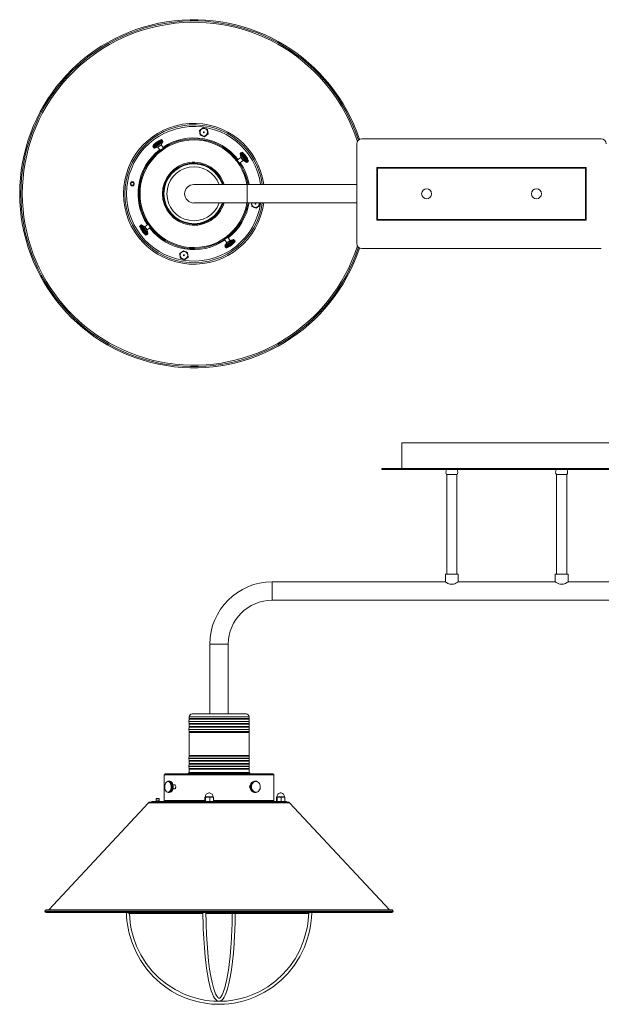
# Model space of a CAD drawing. Header units: millimetres. Extents: x -405 to 925, y -824 to 171.
# Tile 1 of 4: x -405 to 178, y -817 to 171. Entities that reach past the tile are written whole.
import ezdxf

# ---------------------------------------------------------------- set-up
doc = ezdxf.new("R2010")
doc.units = ezdxf.units.MM

msp = doc.modelspace()

# ---------------------------------------------------------------- linework, layer by layer
at = {"color": 7, "linetype": 'Continuous', "lineweight": 15}
for p, q in [((-220.66, 62.39), (-224.29, 59.6)), ((-224.29, 59.6), (-223.69, 55.05)), ((-216.42, 60.64), (-220.66, 62.39)), ((-215.82, 56.1), (-216.42, 60.64)), ((-263.12, 49.54), (-262, 47.99)), ((-262.86, 49.73), (-261.74, 48.18)), ((-219.45, 53.3), (-223.69, 55.05)), ((-219.45, 53.3), (-215.82, 56.1)), ((-61.79, 51.14), (178.21, 51.14)), ((-270.63, 44.12), (-269.51, 42.57)), ((-270.38, 44.3), (-269.26, 42.75)), ((-270.09, 44.51), (-268.97, 42.96)), ((-269.81, 41.96), (-266.3, 42.87)), ((-269.76, 44.75), (-268.64, 43.19)), ((-269.4, 45.01), (-268.28, 43.45)), ((-269.01, 45.29), (-267.89, 43.73)), ((-268.6, 45.59), (-267.48, 44.03)), ((-268.16, 45.9), (-267.04, 44.35)), ((-267.71, 46.23), (-266.59, 44.67)), ((-267.25, 46.56), (-266.13, 45.01)), ((-266.78, 46.9), (-265.66, 45.35)), ((-266.31, 47.24), (-265.19, 45.68)), ((-266.2, 42.84), (-263.81, 39.53)), ((-265.85, 47.57), (-264.73, 46.02)), ((-265.39, 47.9), (-264.27, 46.35)), ((-264.95, 48.22), (-263.83, 46.67)), ((-264.53, 48.53), (-263.41, 46.97)), ((-264.13, 48.81), (-263.01, 47.26)), ((-263.76, 49.08), (-262.64, 47.53)), ((-263.42, 49.32), (-262.3, 47.77)), ((-262.96, 45.29), (-260.99, 48.33)), ((-260.57, 41.87), (-262.95, 45.18)), ((-66.79, -53.86), (-66.79, 46.14)), ((-182.86, 32.66), (-186.62, 29.95)), ((-183.73, 36.27), (-182.82, 32.77)), ((-181.51, 37), (-183.06, 35.87)), ((-181.31, 36.73), (-182.87, 35.61)), ((-181.09, 36.43), (-182.65, 35.3)), ((-180.85, 36.09), (-182.4, 34.96)), ((-180.58, 35.71), (-182.13, 34.59)), ((-180.29, 35.31), (-181.84, 34.19)), ((-179.99, 34.89), (-181.54, 33.77)), ((-179.67, 34.45), (-181.22, 33.33)), ((-179.34, 33.99), (-180.89, 32.87)), ((-179, 33.53), (-180.55, 32.4)), ((-178.66, 33.06), (-180.21, 31.94)), ((-178.32, 32.59), (-179.88, 31.47)), ((-177.99, 32.13), (-179.54, 31.01)), ((-177.67, 31.68), (-179.22, 30.56)), ((-177.35, 31.24), (-178.9, 30.12)), ((-177.05, 30.83), (-178.61, 29.71)), ((-176.77, 30.44), (-178.33, 29.32)), ((-176.52, 30.09), (-178.07, 28.96)), ((-176.28, 29.76), (-177.83, 28.64)), ((-184.28, 26.7), (-180.52, 29.42)), ((-180.41, 29.42), (-177.37, 27.46)), ((-176.08, 29.48), (-177.63, 28.35)), ((-175.9, 29.23), (-177.45, 28.11)), ((-46.79, -30.36), (-46.79, 22.64)), ((-46.79, 22.64), (163.21, 22.64)), ((-45.99, 21.84), (162.41, 21.84)), ((-45.99, -29.56), (-45.99, 21.84)), ((162.41, 21.84), (162.41, -29.56)), ((163.21, 22.64), (163.21, -30.36)), ((-293.26, 4.83), (-291.95, 4.62)), ((-291.47, 7.58), (-292.78, 7.79)), ((-291.78, 4.59), (-290.71, 4.42)), ((-290.2, 7.37), (-291.3, 7.55)), ((-66.79, 5.4), (-230.01, 5.4)), ((-230.01, -13.11), (-66.79, -13.11)), ((-172.4, -13.11), (-171.94, -16.6)), ((-167.71, -18.35), (-171.94, -16.6)), ((-167.71, -18.35), (-164.07, -15.56)), ((-164.07, -15.56), (-164.4, -13.11)), ((-164.4, -13.11), (-164.37, -13.29)), ((162.41, -29.56), (-45.99, -29.56)), ((-284.41, -36.36), (-277.97, -45.28)), ((-283.92, -36.67), (-282.36, -35.55)), ((-283.75, -36.9), (-282.2, -35.78)), ((-283.55, -37.17), (-282, -36.05)), ((-283.33, -37.48), (-281.78, -36.36)), ((-283.08, -37.83), (-281.53, -36.71)), ((-282.81, -38.2), (-281.26, -37.08)), ((-282.52, -38.61), (-280.96, -37.49)), ((-282.5, -34.98), (-276.06, -43.9)), ((-279.35, -36.94), (-282.39, -34.98)), ((-282.21, -39.03), (-280.66, -37.91)), ((-281.89, -39.48), (-280.34, -38.36)), ((-281.56, -39.94), (-280, -38.82)), ((-281.22, -40.4), (-279.67, -39.28)), ((-275.74, -34.41), (-279.24, -36.94)), ((-276.89, -40.18), (-273.4, -37.66)), ((163.21, -30.36), (-46.79, -30.36)), ((-280.88, -40.87), (-279.33, -39.75)), ((-280.54, -41.34), (-278.99, -40.22)), ((-280.21, -41.8), (-278.66, -40.68)), ((-279.89, -42.25), (-278.33, -41.13)), ((-279.58, -42.68), (-278.02, -41.56)), ((-279.28, -43.09), (-277.73, -41.97)), ((-279, -43.47), (-277.45, -42.35)), ((-278.75, -43.82), (-277.2, -42.7)), ((-278.52, -44.14), (-276.97, -43.02)), ((-278.32, -44.42), (-276.76, -43.3)), ((-278.14, -44.66), (-276.59, -43.54)), ((-276.02, -43.79), (-276.93, -40.29)), ((-193.77, -50.62), (-196.21, -47.24)), ((-199.45, -49.58), (-197.01, -52.96)), ((-198.97, -56.23), (-190.05, -49.79)), ((-197.01, -53.07), (-198.97, -56.11)), ((-197.1, -57.51), (-198.22, -55.96)), ((-196.84, -57.32), (-197.96, -55.77)), ((-196.53, -57.1), (-197.66, -55.55)), ((-197.59, -58.14), (-188.67, -51.7)), ((-196.2, -56.86), (-197.32, -55.3)), ((-195.83, -56.59), (-196.95, -55.04)), ((-195.43, -56.3), (-196.55, -54.75)), ((-195, -56), (-196.12, -54.44)), ((-194.56, -55.68), (-195.68, -54.12)), ((-194.11, -55.35), (-195.23, -53.8)), ((-193.64, -55.01), (-194.76, -53.46)), ((-193.17, -54.67), (-194.29, -53.12)), ((-192.7, -54.33), (-193.83, -52.78)), ((-190.16, -49.75), (-193.66, -50.66)), ((-192.24, -54), (-193.36, -52.45)), ((-191.79, -53.68), (-192.91, -52.12)), ((-191.36, -53.36), (-192.48, -51.81)), ((-190.94, -53.06), (-192.06, -51.51)), ((-190.55, -52.78), (-191.68, -51.23)), ((-190.2, -52.52), (-191.32, -50.97)), ((-189.87, -52.29), (-190.99, -50.74)), ((-189.58, -52.08), (-190.7, -50.53)), ((-189.33, -51.9), (-190.46, -50.35)), ((178.21, -58.86), (-61.79, -58.86)), ((-240.57, -61.01), (-244.2, -63.81)), ((-244.2, -63.81), (-243.6, -68.35)), ((-239.36, -70.1), (-243.6, -68.35)), ((-236.33, -62.76), (-240.57, -61.01)), ((-239.36, -70.1), (-235.73, -67.31)), ((-235.73, -67.31), (-236.33, -62.76)), ((-21.55, -279.44), (-21.55, -253.44)), ((188.45, -253.44), (-21.55, -253.44)), ((-41.55, -280.44), (-41.55, -279.44)), ((208.45, -279.44), (-41.55, -279.44)), ((208.45, -280.44), (-41.55, -280.44)), ((-36.55, -280.44), (-36.55, -279.44)), ((33.65, -285.44), (23.25, -285.44)), ((23.35, -285.44), (23.35, -385.44)), ((33.55, -385.44), (33.55, -285.44)), ((133.25, -285.44), (143.65, -285.44)), ((133.35, -285.44), (133.35, -385.44)), ((143.55, -385.44), (143.55, -285.44)), ((21.99, -392.97), (-151.55, -392.97)), ((21.95, -385.44), (21.95, -393)), ((21.95, -385.44), (34.95, -385.44)), ((131.99, -392.97), (34.9, -392.97)), ((34.95, -393), (34.95, -385.44)), ((131.95, -385.44), (131.95, -393)), ((144.95, -385.44), (131.95, -385.44)), ((318.45, -392.97), (144.9, -392.97)), ((144.95, -393), (144.95, -385.44)), ((26.83, -395.44), (30.06, -395.44)), ((140.06, -395.44), (136.83, -395.44)), ((-151.55, -411.48), (318.45, -411.48)), ((-214.02, -455.44), (-214.02, -525.44)), ((-195.51, -525.44), (-195.51, -455.44)), ((-234.8, -530.84), (-234.96, -532.86)), ((-234.96, -533.02), (-234.8, -535.04)), ((-234.77, -528.44), (-234.77, -530.04)), ((-231.77, -525.44), (-177.77, -525.44)), ((-174.77, -530.04), (-174.77, -528.44)), ((-174.58, -532.86), (-174.74, -530.84)), ((-174.74, -535.04), (-174.58, -533.02)), ((-234.8, -538.83), (-234.96, -540.92)), ((-234.96, -541.08), (-234.8, -543.1)), ((-234.77, -535.84), (-234.77, -538.05)), ((-174.77, -538.05), (-174.77, -535.84)), ((-174.58, -540.92), (-174.74, -538.83)), ((-174.74, -543.1), (-174.58, -541.08)), ((-234.77, -543.9), (-234.77, -567.04)), ((-174.77, -567.04), (-174.77, -543.9)), ((-234.8, -567.84), (-234.96, -569.86)), ((-234.96, -570.02), (-234.8, -572.11)), ((-174.58, -569.86), (-174.74, -567.84)), ((-174.74, -572.11), (-174.58, -570.02)), ((-234.8, -575.89), (-234.96, -577.92)), ((-234.96, -578.08), (-234.8, -580.1)), ((-234.77, -572.89), (-234.77, -575.1)), ((-234.77, -580.9), (-234.77, -583.73)), ((-174.77, -575.1), (-174.77, -572.89)), ((-174.77, -583.73), (-174.77, -580.9)), ((-174.58, -577.92), (-174.74, -575.89)), ((-174.74, -580.1), (-174.58, -578.08)), ((-259.77, -586.5), (-259.77, -612.1)), ((-258.77, -585.5), (-150.77, -585.5)), ((-235.04, -584.07), (-235.43, -584.92)), ((-174.1, -584.92), (-174.5, -584.07)), ((-149.77, -612.1), (-149.77, -586.5)), ((-255.8, -592.98), (-256.3, -593.07)), ((-254.34, -593.54), (-252.78, -593.54)), ((-254.04, -593.82), (-252.49, -593.82)), ((-253.67, -593.06), (-253.79, -593.02)), ((-253.76, -594.16), (-252.21, -594.16)), ((-253.51, -594.54), (-251.96, -594.54)), ((-253.28, -594.97), (-251.73, -594.97)), ((-253.23, -601.93), (-251.68, -601.93)), ((-253.08, -595.43), (-251.52, -595.43)), ((-253.04, -601.46), (-251.48, -601.46)), ((-252.9, -595.93), (-251.35, -595.93)), ((-252.87, -600.95), (-251.32, -600.95)), ((-252.76, -596.45), (-251.21, -596.45)), ((-252.74, -600.42), (-251.18, -600.42)), ((-252.65, -597), (-251.1, -597)), ((-252.63, -599.87), (-251.08, -599.87)), ((-252.58, -597.57), (-251.03, -597.57)), ((-252.57, -599.3), (-251.02, -599.3)), ((-252.54, -598.14), (-250.99, -598.14)), ((-252.54, -598.72), (-250.98, -598.72)), ((-249.36, -596.5), (-251.01, -596.5)), ((-251.01, -600.5), (-249.36, -600.5)), ((-172.51, -598.38), (-173.63, -598.38)), ((-172.49, -598.96), (-173.61, -598.96)), ((-172.47, -597.81), (-173.59, -597.81)), ((-172.43, -599.54), (-173.55, -599.54)), ((-172.39, -597.24), (-173.51, -597.24)), ((-172.31, -600.1), (-173.44, -600.1)), ((-172.26, -596.68), (-173.38, -596.68)), ((-172.16, -600.64), (-173.28, -600.64)), ((-172.08, -596.14), (-173.2, -596.14)), ((-171.95, -601.17), (-173.07, -601.17)), ((-171.86, -595.63), (-172.98, -595.63)), ((-171.7, -601.66), (-172.82, -601.66)), ((-171.6, -595.15), (-172.72, -595.15)), ((-171.41, -602.11), (-172.54, -602.11)), ((-171.29, -594.71), (-172.41, -594.71)), ((-170.95, -594.31), (-172.08, -594.31)), ((-170.58, -593.96), (-171.71, -593.96)), ((-170.19, -593.65), (-171.31, -593.65)), ((-169.29, -592.98), (-170, -593.09)), ((-167.59, -593), (-168.31, -592.95)), ((-167.93, -592.97), (-168.3, -592.93)), ((-166.9, -593.17), (-167.04, -593.13)), ((-267.97, -610.25), (-267.97, -613.1)), ((-267.97, -610.25), (-264.97, -610.25)), ((-264.97, -613.1), (-264.97, -610.25)), ((-256.33, -603.93), (-255.58, -604.05)), ((-255.91, -604.02), (-255.58, -604.05)), ((-255.25, -604.08), (-255.91, -604.02)), ((-255.25, -604.07), (-254.21, -604.02)), ((-254.27, -603.4), (-252.72, -603.4)), ((-253.98, -603.1), (-252.43, -603.1)), ((-253.71, -602.76), (-252.15, -602.76)), ((-253.46, -602.36), (-251.9, -602.36)), ((-218.96, -609.2), (-218.66, -609.03)), ((-218.96, -609.2), (-218.96, -612.93)), ((-218.66, -609.03), (-210.75, -609.03)), ((-218.66, -609.03), (-218.36, -609.2)), ((-218.53, -608.72), (-218.53, -609.03)), ((-218.36, -609.2), (-218.36, -612.93)), ((-214.12, -609.2), (-216.24, -609.03)), ((-214.12, -609.2), (-212.3, -609.03)), ((-214.12, -609.2), (-214.12, -612.93)), ((-212.3, -609.03), (-210.49, -609.2)), ((-210.91, -609.03), (-210.91, -608.72)), ((-210.49, -609.2), (-210.79, -609.03)), ((-210.49, -609.2), (-210.49, -612.93)), ((-171.09, -602.53), (-172.21, -602.53)), ((-170.73, -602.91), (-171.85, -602.91)), ((-170.34, -603.23), (-171.46, -603.23)), ((-169.93, -603.5), (-171.05, -603.5)), ((-170.28, -603.83), (-170.09, -603.9)), ((-169.35, -604.04), (-168.89, -604.05)), ((-168.6, -604.06), (-168.03, -604.07)), ((-167.64, -604.01), (-168.03, -604.05)), ((-167.85, -604.03), (-166.9, -603.84)), ((-147.3, -609.2), (-147, -609.03)), ((-147.3, -609.2), (-147.3, -612.93)), ((-147, -609.03), (-139.1, -609.03)), ((-147, -609.03), (-146.7, -609.2)), ((-146.88, -608.72), (-146.88, -609.03)), ((-146.7, -609.2), (-146.7, -612.93)), ((-142.46, -609.2), (-144.58, -609.03)), ((-142.46, -609.2), (-140.65, -609.03)), ((-142.46, -609.2), (-142.46, -612.93)), ((-140.65, -609.03), (-138.83, -609.2)), ((-139.26, -609.03), (-139.26, -608.72)), ((-138.83, -609.2), (-139.13, -609.03)), ((-138.83, -609.2), (-138.83, -612.93)), ((-275.36, -614.53), (-375.46, -721.96)), ((-273.9, -613.9), (-135.64, -613.9)), ((-272.27, -613.1), (-272.27, -613.9)), ((-137.27, -613.1), (-272.27, -613.1)), ((-216.24, -613.1), (-214.12, -612.93)), ((-139.13, -613.1), (-138.83, -612.93)), ((-137.27, -613.9), (-137.27, -613.1)), ((-34.08, -721.96), (-134.18, -614.53)), ((-379.31, -723.27), (-379.31, -723.4)), ((-378.07, -721.97), (-31.47, -721.97)), ((-378.01, -724.7), (-31.53, -724.7)), ((-31.65, -721.96), (-377.89, -721.96)), ((-294.77, -725.4), (-220.99, -725.4)), ((-217.99, -725.4), (-114.77, -725.4)), ((-30.23, -723.4), (-30.23, -723.27))]:
    msp.add_line(p, q, dxfattribs=at)
at = {"color": 8, "linetype": 'Continuous', "lineweight": 15}
for p, q in [((-262.49, 50.39), (-271.29, 44.03)), ((-260.99, 48.33), (-269.81, 41.96)), ((-262.96, 45.29), (-266.3, 42.87)), ((-262.95, 45.18), (-266.2, 42.84)), ((-177.37, 27.46), (-183.73, 36.27)), ((-180.52, 29.42), (-182.86, 32.66)), ((-180.41, 29.42), (-182.82, 32.77)), ((-175.31, 28.95), (-181.66, 37.75)), ((-176.79, 5.4), (-176.79, -13.11)), ((-284.45, -36.47), (-278.09, -45.28)), ((-282.39, -34.98), (-276.02, -43.79)), ((-279.35, -36.94), (-276.93, -40.29)), ((-279.24, -36.94), (-276.89, -40.18)), ((-198.97, -56.11), (-190.16, -49.75)), ((-197.48, -58.17), (-188.68, -51.82)), ((-197.01, -52.96), (-193.77, -50.62)), ((-197.01, -53.07), (-193.66, -50.66)), ((-151.55, -392.97), (-151.55, -411.48)), ((-214.02, -455.44), (-195.51, -455.44)), ((-234.96, -532.86), (-174.58, -532.86)), ((-234.96, -533.02), (-174.58, -533.02)), ((-174.74, -530.84), (-234.8, -530.84)), ((-234.77, -528.44), (-174.77, -528.44)), ((-234.77, -530.04), (-174.77, -530.04)), ((-234.96, -540.92), (-174.58, -540.92)), ((-234.96, -541.08), (-174.58, -541.08)), ((-234.8, -535.04), (-174.74, -535.04)), ((-174.74, -538.83), (-234.8, -538.83)), ((-174.77, -535.84), (-234.77, -535.84)), ((-234.77, -538.05), (-174.77, -538.05)), ((-234.8, -543.1), (-174.74, -543.1)), ((-174.77, -543.9), (-234.77, -543.9)), ((-234.96, -569.86), (-174.58, -569.86)), ((-234.96, -570.02), (-174.58, -570.02)), ((-174.74, -567.84), (-234.8, -567.84)), ((-234.8, -572.11), (-174.74, -572.11)), ((-234.77, -567.04), (-174.77, -567.04)), ((-234.96, -577.92), (-174.58, -577.92)), ((-234.96, -578.08), (-174.58, -578.08)), ((-174.74, -575.89), (-234.8, -575.89)), ((-234.8, -580.1), (-174.74, -580.1)), ((-174.77, -572.89), (-234.77, -572.89)), ((-234.77, -575.1), (-174.77, -575.1)), ((-174.77, -580.9), (-234.77, -580.9)), ((-149.77, -586.5), (-259.77, -586.5)), ((-235.43, -584.92), (-174.1, -584.92)), ((-174.5, -584.07), (-235.04, -584.07)), ((-267.97, -611.93), (-264.97, -611.93)), ((-259.77, -612.1), (-218.96, -612.1)), ((-210.91, -608.72), (-218.53, -608.72)), ((-214.27, -604.51), (-215.17, -604.51)), ((-210.49, -612.1), (-149.77, -612.1)), ((-139.26, -608.72), (-146.88, -608.72)), ((-142.62, -604.51), (-143.52, -604.51)), ((-134.18, -614.53), (-275.36, -614.53)), ((-379.31, -723.27), (-30.23, -723.27)), ((-379.31, -723.4), (-30.23, -723.4))]:
    msp.add_line(p, q, dxfattribs=at)
at = {"color": 7, "linetype": 'Continuous', "lineweight": 15, "flags": 128}
for points in [[(-263.12, 49.54), (-262.51, 48.64), (-262, 47.99)], [(-262, 47.99), (-262.57, 48.98), (-263.12, 49.54)], [(-262.86, 49.73), (-262.24, 48.84), (-261.74, 48.18)], [(-261.74, 48.18), (-262.31, 49.16), (-262.86, 49.73)], [(-262.64, 49.89), (-262, 49.01), (-261.52, 48.34)], [(-261.52, 48.34), (-262.1, 49.32), (-262.64, 49.89)], [(-262.46, 50.02), (-261.82, 49.15), (-261.34, 48.46)], [(-261.34, 48.46), (-261.93, 49.44), (-262.46, 50.02)], [(-262.33, 50.11), (-261.67, 49.25), (-261.21, 48.56)], [(-261.21, 48.56), (-261.81, 49.52), (-262.33, 50.11)], [(-262.25, 50.17), (-261.58, 49.32), (-261.13, 48.62)], [(-261.13, 48.62), (-261.73, 49.58), (-262.25, 50.17)], [(-262.22, 50.19), (-261.54, 49.35), (-261.1, 48.64)], [(-261.1, 48.64), (-261.71, 49.59), (-262.22, 50.19)], [(-270.07, 42.16), (-270.78, 43.04), (-271.19, 43.72)], [(-271.17, 43.73), (-270.59, 42.81), (-270.05, 42.18)], [(-270.05, 42.18), (-270.75, 43.06), (-271.17, 43.73)], [(-271.11, 43.77), (-270.54, 42.85), (-269.99, 42.22)], [(-269.99, 42.22), (-270.68, 43.12), (-271.11, 43.77)], [(-270.99, 43.86), (-270.43, 42.92), (-269.87, 42.3)], [(-269.87, 42.3), (-270.55, 43.21), (-270.99, 43.86)], [(-270.83, 43.97), (-270.28, 43.03), (-269.71, 42.42)], [(-269.71, 42.42), (-270.38, 43.33), (-270.83, 43.97)], [(-270.63, 44.12), (-270.08, 43.18), (-269.51, 42.57)], [(-269.51, 42.57), (-270.16, 43.49), (-270.63, 44.12)], [(-270.38, 44.3), (-269.84, 43.35), (-269.26, 42.75)], [(-269.26, 42.75), (-269.9, 43.68), (-270.38, 44.3)], [(-270.09, 44.51), (-269.56, 43.56), (-268.97, 42.96)], [(-268.97, 42.96), (-269.6, 43.89), (-270.09, 44.51)], [(-269.76, 44.75), (-269.24, 43.79), (-268.64, 43.19)], [(-268.64, 43.19), (-269.27, 44.14), (-269.76, 44.75)], [(-269.4, 45.01), (-268.88, 44.05), (-268.28, 43.45)], [(-268.28, 43.45), (-268.9, 44.41), (-269.4, 45.01)], [(-269.01, 45.29), (-268.49, 44.33), (-267.89, 43.73)], [(-267.89, 43.73), (-268.5, 44.69), (-269.01, 45.29)], [(-268.6, 45.59), (-268.08, 44.62), (-267.48, 44.03)], [(-267.48, 44.03), (-268.07, 45), (-268.6, 45.59)], [(-268.16, 45.9), (-267.64, 44.94), (-267.04, 44.35)], [(-267.04, 44.35), (-267.63, 45.32), (-268.16, 45.9)], [(-267.71, 46.23), (-267.19, 45.27), (-266.59, 44.67)], [(-266.59, 44.67), (-267.17, 45.65), (-267.71, 46.23)], [(-267.25, 46.56), (-266.72, 45.6), (-266.13, 45.01)], [(-266.13, 45.01), (-266.7, 45.99), (-267.25, 46.56)], [(-266.78, 46.9), (-266.25, 45.94), (-265.66, 45.35)], [(-265.66, 45.35), (-266.23, 46.33), (-266.78, 46.9)], [(-266.31, 47.24), (-265.78, 46.29), (-265.19, 45.68)], [(-265.19, 45.68), (-265.75, 46.67), (-266.31, 47.24)], [(-265.85, 47.57), (-265.3, 46.63), (-264.73, 46.02)], [(-264.73, 46.02), (-265.28, 47.01), (-265.85, 47.57)], [(-265.39, 47.9), (-264.84, 46.96), (-264.27, 46.35)], [(-264.27, 46.35), (-264.83, 47.34), (-265.39, 47.9)], [(-264.95, 48.22), (-264.39, 47.29), (-263.83, 46.67)], [(-263.83, 46.67), (-264.38, 47.66), (-264.95, 48.22)], [(-264.53, 48.53), (-263.96, 47.6), (-263.41, 46.97)], [(-263.41, 46.97), (-263.96, 47.97), (-264.53, 48.53)], [(-264.13, 48.81), (-263.55, 47.89), (-263.01, 47.26)], [(-263.01, 47.26), (-263.57, 48.25), (-264.13, 48.81)], [(-263.76, 49.08), (-263.17, 48.17), (-262.64, 47.53)], [(-262.64, 47.53), (-263.2, 48.52), (-263.76, 49.08)], [(-263.42, 49.32), (-262.82, 48.42), (-262.3, 47.77)], [(-262.3, 47.77), (-262.86, 48.76), (-263.42, 49.32)], [(-181.98, 37.65), (-182.9, 37.07), (-183.53, 36.53)], [(-183.53, 36.53), (-182.65, 37.24), (-181.98, 37.65)], [(-181.95, 37.62), (-182.88, 37.04), (-183.51, 36.5)], [(-183.51, 36.5), (-182.62, 37.19), (-181.95, 37.62)], [(-181.89, 37.53), (-182.82, 36.97), (-183.45, 36.41)], [(-183.45, 36.41), (-182.55, 37.1), (-181.89, 37.53)], [(-181.8, 37.4), (-182.73, 36.84), (-183.35, 36.28)], [(-183.35, 36.28), (-182.44, 36.95), (-181.8, 37.4)], [(-181.67, 37.22), (-182.61, 36.67), (-183.22, 36.1)], [(-183.22, 36.1), (-182.3, 36.76), (-181.67, 37.22)], [(-181.51, 37), (-182.45, 36.46), (-183.06, 35.87)], [(-183.06, 35.87), (-182.13, 36.53), (-181.51, 37)], [(-181.31, 36.73), (-182.27, 36.2), (-182.87, 35.61)], [(-182.87, 35.61), (-181.94, 36.25), (-181.31, 36.73)], [(-181.09, 36.43), (-182.05, 35.9), (-182.65, 35.3)], [(-182.65, 35.3), (-181.71, 35.94), (-181.09, 36.43)], [(-180.85, 36.09), (-181.81, 35.56), (-182.4, 34.96)], [(-182.4, 34.96), (-181.45, 35.58), (-180.85, 36.09)], [(-180.58, 35.71), (-181.54, 35.19), (-182.13, 34.59)], [(-182.13, 34.59), (-181.18, 35.2), (-180.58, 35.71)], [(-180.29, 35.31), (-181.25, 34.79), (-181.84, 34.19)], [(-181.84, 34.19), (-180.88, 34.79), (-180.29, 35.31)], [(-179.99, 34.89), (-180.95, 34.37), (-181.54, 33.77)], [(-181.54, 33.77), (-180.57, 34.36), (-179.99, 34.89)], [(-179.67, 34.45), (-180.63, 33.92), (-181.22, 33.33)], [(-181.22, 33.33), (-180.24, 33.91), (-179.67, 34.45)], [(-179.34, 33.99), (-180.3, 33.47), (-180.89, 32.87)], [(-180.89, 32.87), (-179.91, 33.45), (-179.34, 33.99)], [(-179, 33.53), (-179.96, 33), (-180.55, 32.4)], [(-180.55, 32.4), (-179.57, 32.97), (-179, 33.53)], [(-178.66, 33.06), (-179.61, 32.52), (-180.21, 31.94)], [(-180.21, 31.94), (-179.23, 32.5), (-178.66, 33.06)], [(-178.32, 32.59), (-179.27, 32.05), (-179.88, 31.47)], [(-179.88, 31.47), (-178.89, 32.03), (-178.32, 32.59)], [(-177.99, 32.13), (-178.93, 31.58), (-179.54, 31.01)], [(-179.54, 31.01), (-178.55, 31.56), (-177.99, 32.13)], [(-177.67, 31.68), (-178.6, 31.12), (-179.22, 30.56)], [(-179.22, 30.56), (-178.22, 31.11), (-177.67, 31.68)], [(-177.35, 31.24), (-178.28, 30.68), (-178.9, 30.12)], [(-178.9, 30.12), (-177.91, 30.68), (-177.35, 31.24)], [(-177.05, 30.83), (-177.98, 30.26), (-178.61, 29.71)], [(-178.61, 29.71), (-177.61, 30.26), (-177.05, 30.83)], [(-176.77, 30.44), (-177.69, 29.86), (-178.33, 29.32)], [(-178.33, 29.32), (-177.33, 29.88), (-176.77, 30.44)], [(-176.52, 30.09), (-177.43, 29.49), (-178.07, 28.96)], [(-178.07, 28.96), (-177.08, 29.52), (-176.52, 30.09)], [(-176.28, 29.76), (-177.18, 29.16), (-177.83, 28.64)], [(-177.83, 28.64), (-176.85, 29.2), (-176.28, 29.76)], [(-176.08, 29.48), (-176.97, 28.86), (-177.63, 28.35)], [(-177.63, 28.35), (-176.64, 28.92), (-176.08, 29.48)], [(-175.9, 29.23), (-176.78, 28.6), (-177.45, 28.11)], [(-177.45, 28.11), (-176.47, 28.68), (-175.9, 29.23)], [(-175.75, 29.03), (-176.63, 28.39), (-177.3, 27.91)], [(-177.3, 27.91), (-176.33, 28.49), (-175.75, 29.03)], [(-175.64, 28.87), (-176.51, 28.22), (-177.19, 27.75)], [(-177.19, 27.75), (-176.22, 28.34), (-175.64, 28.87)], [(-175.56, 28.76), (-176.42, 28.1), (-177.11, 27.64)], [(-177.11, 27.64), (-176.15, 28.24), (-175.56, 28.76)], [(-175.51, 28.7), (-176.37, 28.02), (-177.07, 27.58)], [(-177.07, 27.58), (-176.11, 28.18), (-175.51, 28.7)], [(-175.51, 28.69), (-176.35, 28), (-177.06, 27.56)], [(-284.25, -36.21), (-283.4, -35.53), (-282.7, -35.09)], [(-282.7, -35.09), (-283.65, -35.7), (-284.25, -36.21)], [(-284.22, -36.25), (-283.36, -35.58), (-282.67, -35.13)], [(-282.67, -35.13), (-283.63, -35.73), (-284.22, -36.25)], [(-284.15, -36.34), (-283.29, -35.69), (-282.6, -35.22)], [(-282.6, -35.22), (-283.57, -35.82), (-284.15, -36.34)], [(-284.05, -36.48), (-283.18, -35.84), (-282.5, -35.36)], [(-282.5, -35.36), (-283.47, -35.95), (-284.05, -36.48)], [(-283.92, -36.67), (-283.03, -36.04), (-282.36, -35.55)], [(-282.36, -35.55), (-283.34, -36.13), (-283.92, -36.67)], [(-283.75, -36.9), (-282.86, -36.28), (-282.2, -35.78)], [(-282.2, -35.78), (-283.18, -36.35), (-283.75, -36.9)], [(-283.55, -37.17), (-282.66, -36.56), (-282, -36.05)], [(-282, -36.05), (-282.99, -36.62), (-283.55, -37.17)], [(-283.33, -37.48), (-282.42, -36.88), (-281.78, -36.36)], [(-281.78, -36.36), (-282.77, -36.92), (-283.33, -37.48)], [(-283.08, -37.83), (-282.17, -37.24), (-281.53, -36.71)], [(-281.53, -36.71), (-282.52, -37.26), (-283.08, -37.83)], [(-282.81, -38.2), (-281.89, -37.63), (-281.26, -37.08)], [(-281.26, -37.08), (-282.25, -37.64), (-282.81, -38.2)], [(-282.52, -38.61), (-281.59, -38.04), (-280.96, -37.49)], [(-280.96, -37.49), (-281.96, -38.04), (-282.52, -38.61)], [(-282.21, -39.03), (-281.27, -38.48), (-280.66, -37.91)], [(-280.66, -37.91), (-281.65, -38.47), (-282.21, -39.03)], [(-281.89, -39.48), (-280.95, -38.93), (-280.34, -38.36)], [(-280.34, -38.36), (-281.33, -38.91), (-281.89, -39.48)], [(-281.56, -39.94), (-280.61, -39.4), (-280, -38.82)], [(-280, -38.82), (-281, -39.38), (-281.56, -39.94)], [(-281.22, -40.4), (-280.27, -39.87), (-279.67, -39.28)], [(-279.67, -39.28), (-280.66, -39.85), (-281.22, -40.4)], [(-279.33, -39.75), (-280.31, -40.32), (-280.88, -40.87)], [(-280.88, -40.87), (-279.93, -40.34), (-279.33, -39.75)], [(-280.54, -41.34), (-279.59, -40.81), (-278.99, -40.22)], [(-278.99, -40.22), (-279.97, -40.79), (-280.54, -41.34)], [(-280.21, -41.8), (-279.25, -41.28), (-278.66, -40.68)], [(-278.66, -40.68), (-279.63, -41.26), (-280.21, -41.8)], [(-279.89, -42.25), (-278.93, -41.73), (-278.33, -41.13)], [(-278.33, -41.13), (-279.31, -41.72), (-279.89, -42.25)], [(-279.58, -42.68), (-278.61, -42.16), (-278.02, -41.56)], [(-278.02, -41.56), (-278.99, -42.16), (-279.58, -42.68)], [(-279.28, -43.09), (-278.32, -42.57), (-277.73, -41.97)], [(-277.73, -41.97), (-278.69, -42.57), (-279.28, -43.09)], [(-279, -43.47), (-278.04, -42.95), (-277.45, -42.35)], [(-277.45, -42.35), (-278.4, -42.97), (-279, -43.47)], [(-278.75, -43.82), (-277.79, -43.3), (-277.2, -42.7)], [(-277.2, -42.7), (-278.14, -43.33), (-278.75, -43.82)], [(-278.52, -44.14), (-277.57, -43.61), (-276.97, -43.02)], [(-276.97, -43.02), (-277.9, -43.66), (-278.52, -44.14)], [(-278.32, -44.42), (-277.37, -43.88), (-276.76, -43.3)], [(-276.76, -43.3), (-277.69, -43.95), (-278.32, -44.42)], [(-278.14, -44.66), (-277.2, -44.12), (-276.59, -43.54)], [(-276.59, -43.54), (-277.51, -44.2), (-278.14, -44.66)], [(-278, -44.86), (-277.06, -44.31), (-276.45, -43.74)], [(-276.45, -43.74), (-277.36, -44.41), (-278, -44.86)], [(-277.89, -45.01), (-276.96, -44.45), (-276.34, -43.89)], [(-276.34, -43.89), (-277.25, -44.57), (-277.89, -45.01)], [(-277.82, -45.11), (-276.89, -44.54), (-276.27, -43.99)], [(-276.27, -43.99), (-277.16, -44.68), (-277.82, -45.11)], [(-277.78, -45.17), (-276.86, -44.58), (-276.23, -44.04)], [(-276.23, -44.04), (-277.12, -44.75), (-277.78, -45.17)], [(-197.75, -57.98), (-198.43, -57.13), (-198.87, -56.42)], [(-198.87, -56.42), (-198.26, -57.38), (-197.75, -57.98)], [(-197.71, -57.95), (-198.38, -57.1), (-198.83, -56.4)], [(-198.83, -56.4), (-198.23, -57.36), (-197.71, -57.95)], [(-197.63, -57.89), (-198.29, -57.03), (-198.75, -56.34)], [(-198.75, -56.34), (-198.16, -57.31), (-197.63, -57.89)], [(-197.5, -57.8), (-198.15, -56.93), (-198.62, -56.25)], [(-198.62, -56.25), (-198.03, -57.22), (-197.5, -57.8)], [(-197.1, -57.51), (-197.72, -56.62), (-198.22, -55.96)], [(-198.22, -55.96), (-197.65, -56.94), (-197.1, -57.51)], [(-196.84, -57.32), (-197.45, -56.42), (-197.96, -55.77)], [(-197.96, -55.77), (-197.39, -56.75), (-196.84, -57.32)], [(-196.53, -57.1), (-197.13, -56.2), (-197.66, -55.55)], [(-197.66, -55.55), (-197.09, -56.54), (-196.53, -57.1)], [(-196.2, -56.86), (-196.78, -55.94), (-197.32, -55.3)], [(-197.32, -55.3), (-196.76, -56.3), (-196.2, -56.86)], [(-195.83, -56.59), (-196.4, -55.67), (-196.95, -55.04)], [(-196.95, -55.04), (-196.39, -56.03), (-195.83, -56.59)], [(-195.43, -56.3), (-195.99, -55.37), (-196.55, -54.75)], [(-196.55, -54.75), (-195.99, -55.74), (-195.43, -56.3)], [(-195, -56), (-195.56, -55.06), (-196.12, -54.44)], [(-196.12, -54.44), (-195.57, -55.44), (-195, -56)], [(-194.56, -55.68), (-195.11, -54.74), (-195.68, -54.12)], [(-195.68, -54.12), (-195.13, -55.12), (-194.56, -55.68)], [(-194.11, -55.35), (-194.65, -54.4), (-195.23, -53.8)], [(-195.23, -53.8), (-194.67, -54.79), (-194.11, -55.35)], [(-193.64, -55.01), (-194.18, -54.06), (-194.76, -53.46)], [(-194.76, -53.46), (-194.2, -54.45), (-193.64, -55.01)], [(-193.17, -54.67), (-193.7, -53.72), (-194.29, -53.12)], [(-194.29, -53.12), (-193.73, -54.11), (-193.17, -54.67)], [(-192.7, -54.33), (-193.23, -53.38), (-193.83, -52.78)], [(-193.83, -52.78), (-193.25, -53.76), (-192.7, -54.33)], [(-192.24, -54), (-192.77, -53.04), (-193.36, -52.45)], [(-193.36, -52.45), (-192.78, -53.43), (-192.24, -54)], [(-191.79, -53.68), (-192.31, -52.71), (-192.91, -52.12)], [(-192.91, -52.12), (-192.33, -53.09), (-191.79, -53.68)], [(-191.36, -53.36), (-191.88, -52.4), (-192.48, -51.81)], [(-192.48, -51.81), (-191.88, -52.77), (-191.36, -53.36)], [(-190.94, -53.06), (-191.46, -52.1), (-192.06, -51.51)], [(-192.06, -51.51), (-191.46, -52.47), (-190.94, -53.06)], [(-190.55, -52.78), (-191.08, -51.82), (-191.68, -51.23)], [(-191.68, -51.23), (-191.06, -52.18), (-190.55, -52.78)], [(-190.2, -52.52), (-190.72, -51.57), (-191.32, -50.97)], [(-191.32, -50.97), (-190.69, -51.91), (-190.2, -52.52)], [(-189.87, -52.29), (-190.4, -51.33), (-190.99, -50.74)], [(-190.99, -50.74), (-190.36, -51.67), (-189.87, -52.29)], [(-189.58, -52.08), (-190.12, -51.13), (-190.7, -50.53)], [(-190.7, -50.53), (-190.06, -51.46), (-189.58, -52.08)], [(-189.33, -51.9), (-189.88, -50.96), (-190.46, -50.35)], [(-190.46, -50.35), (-189.8, -51.27), (-189.33, -51.9)], [(-189.13, -51.75), (-189.68, -50.81), (-190.25, -50.2)], [(-190.25, -50.2), (-189.58, -51.11), (-189.13, -51.75)], [(-188.97, -51.64), (-189.53, -50.7), (-190.09, -50.09)], [(-190.09, -50.09), (-189.41, -50.99), (-188.97, -51.64)], [(-188.86, -51.56), (-189.43, -50.63), (-189.98, -50)], [(-189.98, -50), (-189.29, -50.9), (-188.86, -51.56)], [(-188.79, -51.51), (-189.37, -50.59), (-189.92, -49.96)], [(-189.92, -49.96), (-189.21, -50.85), (-188.79, -51.51)], [(-189.9, -49.95), (-189.19, -50.83), (-188.78, -51.5)], [(21.99, -393), (21.96, -392.98), (22.3, -393.21), (23.1, -393.74), (24.46, -394.52), (26.53, -395.36), (26.83, -395.44)], [(144.9, -393), (144.94, -392.98), (144.6, -393.21), (143.8, -393.74), (142.44, -394.52), (140.36, -395.36), (140.06, -395.44)], [(-257.37, -603.42), (-258.07, -602.66), (-258.63, -601.61), (-259.02, -600.35), (-259.2, -598.97), (-259.16, -597.56), (-258.91, -596.2), (-258.46, -595.01), (-257.85, -594.05), (-257.12, -593.4), (-256.31, -593.09), (-255.48, -593.15), (-254.69, -593.58), (-253.99, -594.34), (-253.43, -595.38), (-253.04, -596.64), (-252.86, -598.02), (-252.9, -599.44), (-253.15, -600.79), (-253.59, -601.98), (-254.21, -602.94), (-254.94, -603.6), (-255.75, -603.9), (-256.58, -603.84), (-257.37, -603.42)], [(-255.3, -592.93), (-255.42, -592.92), (-255.98, -592.98)], [(-254.67, -592.95), (-255.46, -592.92), (-255.8, -592.98)], [(-255.64, -592.97), (-254.68, -592.91), (-254.39, -592.94)], [(-254.67, -592.93), (-255.07, -592.91), (-255.64, -592.97)], [(-253.75, -593.02), (-254.73, -592.95), (-255.3, -593.02)], [(-255.3, -593.02), (-254.34, -592.98), (-253.75, -593.02)], [(-253.42, -593.14), (-254.39, -593.05), (-254.97, -593.14)], [(-254.97, -593.14), (-254.01, -593.11), (-253.42, -593.14)], [(-253.09, -593.31), (-254.06, -593.21), (-254.65, -593.31)], [(-254.65, -593.31), (-253.69, -593.3), (-253.09, -593.31)], [(-253.79, -593.02), (-253.93, -592.99), (-254.39, -592.97)], [(-252.78, -593.54), (-253.75, -593.43), (-254.34, -593.54)], [(-254.34, -593.54), (-253.37, -593.54), (-252.78, -593.54)], [(-252.49, -593.82), (-253.44, -593.71), (-254.04, -593.82)], [(-254.04, -593.82), (-253.08, -593.84), (-252.49, -593.82)], [(-252.21, -594.16), (-253.16, -594.04), (-253.76, -594.16)], [(-253.76, -594.16), (-252.8, -594.19), (-252.21, -594.16)], [(-253.66, -593.03), (-253.48, -593.08), (-252.68, -593.51), (-251.97, -594.28), (-251.4, -595.34), (-251.02, -596.61), (-250.83, -598.01), (-250.87, -599.45), (-251.12, -600.82), (-251.57, -602.03), (-252.19, -603), (-252.94, -603.66), (-253.66, -603.96)], [(-251.96, -594.54), (-252.9, -594.41), (-253.51, -594.54)], [(-253.51, -594.54), (-252.55, -594.59), (-251.96, -594.54)], [(-251.73, -594.97), (-252.66, -594.84), (-253.28, -594.97)], [(-253.28, -594.97), (-252.32, -595.03), (-251.73, -594.97)], [(-251.68, -601.93), (-252.53, -601.87), (-253.23, -601.93)], [(-253.23, -601.93), (-252.37, -602.07), (-251.68, -601.93)], [(-253.22, -593.21), (-252.62, -593.57), (-251.92, -594.33), (-251.36, -595.38), (-250.98, -596.64), (-250.8, -598.02), (-250.83, -599.44), (-251.08, -600.79), (-251.53, -601.99), (-252.14, -602.95), (-252.88, -603.6), (-253.03, -603.69)], [(-251.52, -595.43), (-252.45, -595.3), (-253.08, -595.43)], [(-253.08, -595.43), (-252.13, -595.5), (-251.52, -595.43)], [(-251.48, -601.46), (-252.33, -601.39), (-253.04, -601.46)], [(-253.04, -601.46), (-252.17, -601.6), (-251.48, -601.46)], [(-251.35, -595.93), (-252.27, -595.8), (-252.9, -595.93)], [(-252.9, -595.93), (-251.96, -596.01), (-251.35, -595.93)], [(-251.32, -600.95), (-252.17, -600.87), (-252.87, -600.95)], [(-252.87, -600.95), (-251.99, -601.09), (-251.32, -600.95)], [(-251.21, -596.45), (-252.12, -596.32), (-252.76, -596.45)], [(-252.76, -596.45), (-251.82, -596.55), (-251.21, -596.45)], [(-251.18, -600.42), (-252.04, -600.33), (-252.74, -600.42)], [(-252.74, -600.42), (-251.85, -600.56), (-251.18, -600.42)], [(-251.1, -597), (-252, -596.87), (-252.65, -597)], [(-252.65, -597), (-251.72, -597.11), (-251.1, -597)], [(-251.08, -599.87), (-251.95, -599.77), (-252.63, -599.87)], [(-252.63, -599.87), (-251.74, -600), (-251.08, -599.87)], [(-251.03, -597.57), (-251.92, -597.44), (-252.58, -597.57)], [(-252.58, -597.57), (-251.65, -597.68), (-251.03, -597.57)], [(-251.02, -599.3), (-251.89, -599.19), (-252.57, -599.3)], [(-252.57, -599.3), (-251.66, -599.43), (-251.02, -599.3)], [(-250.99, -598.14), (-251.88, -598.02), (-252.54, -598.14)], [(-252.54, -598.14), (-251.62, -598.27), (-250.99, -598.14)], [(-250.98, -598.72), (-251.86, -598.61), (-252.54, -598.72)], [(-252.54, -598.72), (-251.62, -598.85), (-250.98, -598.72)], [(-249.36, -600.47), (-249.22, -600.48), (-248.84, -600.29), (-248.51, -599.9), (-248.28, -599.35), (-248.16, -598.71), (-248.19, -598.04), (-248.35, -597.42), (-248.62, -596.92), (-248.98, -596.6), (-249.36, -596.5)], [(-170.28, -603.85), (-170.86, -603.64), (-171.88, -602.96), (-172.73, -601.97), (-173.34, -600.75), (-173.67, -599.38), (-173.71, -597.94), (-173.44, -596.54), (-172.89, -595.28), (-172.09, -594.23), (-171.1, -593.48), (-170.27, -593.14)], [(-172.51, -598.38), (-173.19, -598.26), (-173.63, -598.38)], [(-173.63, -598.38), (-173.01, -598.5), (-172.51, -598.38)], [(-172.49, -598.96), (-173.18, -598.84), (-173.61, -598.96)], [(-173.61, -598.96), (-172.99, -599.09), (-172.49, -598.96)], [(-172.47, -597.81), (-173.14, -597.67), (-173.59, -597.81)], [(-173.59, -597.81), (-172.99, -597.92), (-172.47, -597.81)], [(-172.43, -599.54), (-173.13, -599.42), (-173.55, -599.54)], [(-173.55, -599.54), (-172.91, -599.66), (-172.43, -599.54)], [(-172.39, -597.24), (-173.05, -597.1), (-173.51, -597.24)], [(-173.51, -597.24), (-172.92, -597.34), (-172.39, -597.24)], [(-172.31, -600.1), (-173.03, -599.99), (-173.44, -600.1)], [(-173.44, -600.1), (-172.79, -600.23), (-172.31, -600.1)], [(-172.26, -596.68), (-172.91, -596.54), (-173.38, -596.68)], [(-173.38, -596.68), (-172.79, -596.77), (-172.26, -596.68)], [(-172.16, -600.64), (-172.87, -600.55), (-173.28, -600.64)], [(-173.28, -600.64), (-172.62, -600.78), (-172.16, -600.64)], [(-172.08, -596.14), (-172.72, -596), (-173.2, -596.14)], [(-173.2, -596.14), (-172.62, -596.23), (-172.08, -596.14)], [(-171.95, -601.17), (-172.68, -601.08), (-173.07, -601.17)], [(-173.07, -601.17), (-172.4, -601.3), (-171.95, -601.17)], [(-171.86, -595.63), (-172.48, -595.49), (-172.98, -595.63)], [(-172.98, -595.63), (-172.41, -595.71), (-171.86, -595.63)], [(-171.7, -601.66), (-172.44, -601.59), (-172.82, -601.66)], [(-172.82, -601.66), (-172.15, -601.79), (-171.7, -601.66)], [(-171.6, -595.15), (-172.21, -595.02), (-172.72, -595.15)], [(-172.72, -595.15), (-172.15, -595.21), (-171.6, -595.15)], [(-171.41, -602.11), (-172.15, -602.06), (-172.54, -602.11)], [(-172.54, -602.11), (-171.85, -602.24), (-171.41, -602.11)], [(-171.29, -594.71), (-171.89, -594.58), (-172.41, -594.71)], [(-172.41, -594.71), (-171.85, -594.76), (-171.29, -594.71)], [(-168.28, -603.9), (-169.4, -603.57), (-170.41, -602.9), (-171.25, -601.93), (-171.85, -600.72), (-172.18, -599.36), (-172.21, -597.95), (-171.95, -596.57), (-171.41, -595.32), (-170.62, -594.29), (-169.64, -593.55), (-168.54, -593.14), (-167.39, -593.1), (-166.27, -593.42), (-165.26, -594.09), (-164.43, -595.07), (-163.82, -596.27), (-163.49, -597.63), (-163.46, -599.04), (-163.72, -600.42), (-164.27, -601.67), (-165.05, -602.7), (-166.03, -603.45), (-167.13, -603.85), (-168.28, -603.9)], [(-170.95, -594.31), (-171.54, -594.18), (-172.08, -594.31)], [(-172.08, -594.31), (-171.52, -594.34), (-170.95, -594.31)], [(-170.58, -593.96), (-171.16, -593.83), (-171.71, -593.96)], [(-171.71, -593.96), (-171.15, -593.98), (-170.58, -593.96)], [(-170.19, -593.65), (-170.75, -593.54), (-171.31, -593.65)], [(-171.31, -593.65), (-170.75, -593.66), (-170.19, -593.65)], [(-169.76, -593.4), (-170.32, -593.29), (-170.88, -593.4)], [(-170.88, -593.4), (-170.33, -593.39), (-169.76, -593.4)], [(-169.32, -593.2), (-169.87, -593.11), (-170.44, -593.2)], [(-170.44, -593.2), (-169.89, -593.18), (-169.32, -593.2)], [(-170, -593.09), (-170.24, -593.13), (-170.27, -593.14)], [(-168.87, -593.06), (-169.41, -592.98), (-169.99, -593.06)], [(-169.99, -593.06), (-169.43, -593.03), (-168.87, -593.06)], [(-169.29, -592.96), (-168.96, -592.94), (-168.4, -592.98)], [(-168.57, -592.93), (-168.87, -592.91), (-169.1, -592.95)], [(-168.4, -592.98), (-168.94, -592.91), (-169.1, -592.93)], [(-168.57, -592.91), (-168.49, -592.9), (-167.93, -592.97)], [(-167.04, -593.13), (-167.43, -593.01), (-167.59, -593)], [(-255.57, -604.02), (-254.76, -604.08), (-254.01, -604.02)], [(-254.01, -604.02), (-254.86, -604.07), (-255.57, -604.02)], [(-255.23, -603.95), (-254.42, -604.03), (-253.68, -603.95)], [(-253.68, -603.95), (-254.52, -603.99), (-255.23, -603.95)], [(-254.9, -603.82), (-254.08, -603.92), (-253.35, -603.82)], [(-253.35, -603.82), (-254.19, -603.85), (-254.9, -603.82)], [(-254.58, -603.64), (-253.75, -603.74), (-253.02, -603.64)], [(-253.02, -603.64), (-253.86, -603.65), (-254.58, -603.64)], [(-252.72, -603.4), (-253.56, -603.39), (-254.27, -603.4)], [(-254.27, -603.4), (-253.44, -603.51), (-252.72, -603.4)], [(-254.21, -604.02), (-253.94, -604.01), (-253.68, -603.94)], [(-252.43, -603.1), (-253.27, -603.08), (-253.98, -603.1)], [(-253.98, -603.1), (-253.14, -603.22), (-252.43, -603.1)], [(-252.15, -602.76), (-252.99, -602.72), (-253.71, -602.76)], [(-253.71, -602.76), (-252.86, -602.88), (-252.15, -602.76)], [(-251.9, -602.36), (-252.75, -602.32), (-253.46, -602.36)], [(-253.46, -602.36), (-252.6, -602.5), (-251.9, -602.36)], [(-216.24, -609.03), (-217.88, -609.13), (-218.36, -609.2)], [(-171.09, -602.53), (-171.83, -602.49), (-172.21, -602.53)], [(-172.21, -602.53), (-171.51, -602.66), (-171.09, -602.53)], [(-170.73, -602.91), (-171.48, -602.88), (-171.85, -602.91)], [(-171.85, -602.91), (-171.14, -603.02), (-170.73, -602.91)], [(-170.34, -603.23), (-171.09, -603.22), (-171.46, -603.23)], [(-171.46, -603.23), (-170.74, -603.34), (-170.34, -603.23)], [(-169.93, -603.5), (-170.68, -603.5), (-171.05, -603.5)], [(-171.05, -603.5), (-170.32, -603.61), (-169.93, -603.5)], [(-169.49, -603.72), (-170.24, -603.74), (-170.61, -603.72)], [(-170.61, -603.72), (-169.88, -603.82), (-169.49, -603.72)], [(-169.04, -603.88), (-169.79, -603.91), (-170.16, -603.88)], [(-170.16, -603.88), (-169.42, -603.97), (-169.04, -603.88)], [(-170.09, -603.9), (-170.01, -603.92), (-169.35, -604.04)], [(-168.58, -603.99), (-169.32, -604.03), (-169.7, -603.99)], [(-169.32, -604.02), (-168.95, -604.06), (-168.58, -603.99)], [(-168.11, -604.03), (-168.85, -604.08), (-168.89, -604.08)], [(-168.6, -604.08), (-168.48, -604.09), (-168.11, -604.03)], [(-168.21, -604.04), (-168, -604.06), (-167.64, -604.01)], [(-144.58, -609.03), (-146.23, -609.13), (-146.7, -609.2)], [(-218.36, -612.93), (-217.88, -612.99), (-216.24, -613.1)], [(-297.59, -724.7), (-297.42, -728.74), (-297.09, -732.62), (-296.6, -736.5), (-295.94, -740.4), (-295.11, -744.31), (-292.26, -754.08), (-288.35, -763.53), (-283.46, -772.5), (-277.63, -780.87), (-270.93, -788.55), (-263.45, -795.45), (-258.07, -799.57), (-252.41, -803.29), (-246.38, -806.64), (-239.88, -809.63), (-232.94, -812.18), (-225.77, -814.17), (-218.88, -815.52), (-212.39, -816.29), (-206.72, -816.59), (-203.03, -816.59), (-199.33, -816.45), (-194.93, -816.08), (-189.74, -815.37), (-182.3, -813.82), (-175.22, -811.72), (-168.55, -809.16), (-159.22, -804.52), (-150.59, -798.94), (-142.7, -792.51), (-135.55, -785.25), (-129.23, -777.26), (-123.8, -768.61), (-119.35, -759.43), (-116.05, -750.31), (-115.04, -746.77), (-114.2, -743.31), (-113.48, -739.77), (-112.78, -735.38), (-112.21, -730.04), (-111.94, -724.87), (-111.94, -724.7)], [(-114.96, -724.98), (-115.11, -728.54), (-115.43, -732.3), (-115.91, -736.06), (-116.55, -739.84), (-117.35, -743.63), (-120.11, -753.08), (-123.89, -762.23), (-128.63, -770.92), (-134.27, -779.02), (-140.76, -786.46), (-148, -793.14), (-155.91, -798.97), (-164.52, -803.97), (-170.8, -806.85), (-177.51, -809.32), (-184.46, -811.25), (-191.12, -812.55), (-197.4, -813.3), (-202.89, -813.59), (-206.45, -813.59), (-210.03, -813.45), (-214.28, -813.1), (-219.3, -812.41), (-226.5, -810.91), (-233.35, -808.88), (-239.81, -806.4), (-248.83, -801.91), (-257.19, -796.51), (-264.82, -790.29), (-271.74, -783.27), (-277.86, -775.52), (-283.11, -767.15), (-287.43, -758.27), (-290.62, -749.44), (-291.59, -746.01), (-292.41, -742.65), (-293.11, -739.22), (-293.79, -734.97), (-294.34, -729.8), (-294.56, -725.4)], [(-220.98, -724.7), (-220.97, -725.57), (-220.92, -729.4), (-220.84, -733.24), (-220.73, -737.1), (-220.6, -740.97), (-220.14, -750.63), (-219.52, -759.98), (-218.73, -768.86), (-217.77, -777.38), (-217.02, -782.86), (-216.18, -788.06), (-215.33, -792.57), (-214.5, -796.34), (-213.67, -799.65), (-212.67, -803.01), (-211.53, -806.16), (-210.41, -808.61), (-209.31, -810.45), (-208.11, -811.9), (-206.72, -812.95), (-204.99, -813.45), (-203.7, -813.31), (-202.69, -812.88), (-201.75, -812.2), (-200.8, -811.21), (-199.57, -809.41), (-198.53, -807.37), (-197.63, -805.19), (-196.26, -801.05), (-194.9, -795.74), (-193.58, -789.26), (-192.38, -781.88), (-191.33, -773.74), (-190.44, -765.03), (-189.72, -755.91), (-189.19, -746.88), (-189.03, -743.38), (-188.9, -739.95), (-188.78, -736.45), (-188.67, -732.13), (-188.58, -726.86), (-188.57, -725.4)], [(-191.56, -725.4), (-191.56, -725.47), (-191.62, -729.27), (-191.69, -733.08), (-191.8, -736.91), (-191.93, -740.75), (-192.38, -750.33), (-193, -759.6), (-193.77, -768.39), (-194.72, -776.81), (-195.46, -782.21), (-196.28, -787.34), (-197.11, -791.79), (-197.92, -795.49), (-198.72, -798.7), (-199.67, -801.91), (-200.73, -804.89), (-201.73, -807.11), (-202.63, -808.65), (-203.45, -809.68), (-204.16, -810.27), (-204.7, -810.46), (-205.04, -810.42), (-205.4, -810.25), (-205.88, -809.89), (-206.49, -809.22), (-207.43, -807.8), (-208.32, -806.03), (-209.14, -804.02), (-210.44, -800.06), (-211.76, -794.89), (-213.04, -788.54), (-214.21, -781.27), (-215.25, -773.23), (-216.12, -764.61), (-216.83, -755.58), (-217.35, -746.64), (-217.51, -743.17), (-217.64, -739.77), (-217.76, -736.29), (-217.87, -731.98), (-217.96, -726.74), (-217.98, -724.7)], [(-114.8, -724.7), (-114.88, -724.86), (-114.94, -724.97), (-114.93, -725.01)]]:
    msp.add_lwpolyline(points, dxfattribs=at)
at = {"color": 8, "linetype": 'Continuous', "lineweight": 15, "flags": 128}
msp.add_lwpolyline([(-114.93, -725.01), (-115.47, -725.33), (-115.92, -725.4)], dxfattribs=at)
at = {"color": 7, "linetype": 'Continuous', "lineweight": 15}
for centre, radius in [((-220.06, 57.85), 3.81), ((-220.06, 57.85), 0.452), ((-291.71, 6.1), 2), ((-291.71, 6.1), 1.5), ((3.21, -3.86), 5), ((113.21, -3.86), 5), ((-168.31, -13.81), 0.452), ((-239.96, -65.56), 3.81), ((-239.96, -65.56), 0.452)]:
    msp.add_circle(centre, radius, dxfattribs=at)
for centre, radius, start, end in [((-230.01, -3.86), 174.54, 18.16098, 341.83902), ((-230.01, -3.86), 173.3, 18.03057, 341.96943), ((-230.01, -3.86), 171.91, 17.70531, 342.29469), ((-230.01, -3.86), 67.5, 7.88071, 352.11475), ((-220.06, 57.85), 3.97, 247.55172, 187.55172), ((-230.01, -3.86), 55, 9.68741, 350.31259), ((-255.91, 32.01), 19.52, 109.69237, 141.98045), ((-262.46, 50.29), 0.1, 35.83641, 109.69237), ((-61.79, 46.14), 5, 90, 180), ((178.21, 46.14), 5, 0, 90), ((-271.21, 43.97), 0.1, 141.98045, 215.83641), ((-269.83, 42.06), 0.1, 215.83641, 284.55335), ((-266.28, 42.78), 0.1, 35.83641, 104.55335), ((-262.87, 45.24), 0.1, 147.11947, 215.83641), ((-261.08, 48.38), 0.1, 327.11947, 35.83641), ((-183.64, 36.3), 0.1, 125.83641, 194.55335), ((-182.92, 32.74), 0.1, 305.83641, 14.55335), ((-181.73, 37.68), 0.1, 51.98045, 125.83641), ((-193.69, 22.38), 19.52, 19.69237, 51.98045), ((-230.01, -3.86), 30.2, 17.84779, 342.15221), ((-230.01, -3.86), 30, 17.96886, 342.03114), ((-180.46, 29.34), 0.1, 57.11947, 125.83641), ((-177.31, 27.54), 0.1, 237.11947, 305.83641), ((-175.4, 28.92), 0.1, 305.83641, 19.69237), ((-230.01, -3.86), 9.26, 90, 270), ((-168.31, -13.81), 3.97, 169.86513, 7.55172), ((-168.31, -13.81), 3.81, 169.43809, 10.89221), ((-284.35, -36.44), 0.1, 125.83641, 199.69237), ((-266.07, -29.9), 19.52, 199.69237, 231.98045), ((-282.44, -35.06), 0.1, 57.11947, 125.83641), ((-279.3, -36.86), 0.1, 237.11947, 305.83641), ((-278.03, -45.2), 0.1, 231.98045, 305.83641), ((-276.84, -40.26), 0.1, 125.83641, 194.55335), ((-276.12, -43.82), 0.1, 305.83641, 14.55335), ((-198.89, -56.17), 0.1, 147.11947, 215.83641), ((-197.51, -58.08), 0.1, 215.83641, 289.69237), ((-204.06, -39.79), 19.52, 289.69237, 321.98045), ((-197.09, -53.02), 0.1, 327.11947, 35.83641), ((-193.69, -50.56), 0.1, 215.83641, 284.55335), ((-190.14, -49.85), 0.1, 35.83641, 104.55335), ((-188.76, -51.76), 0.1, 321.98045, 35.83641), ((-61.79, -53.86), 5, 180, 270), ((-239.96, -65.56), 3.97, 247.55172, 187.55172), ((26.45, -282.94), 4.06, 142.03998, 217.96002), ((30.44, -282.94), 4.06, 322.03998, 37.96002), ((136.45, -282.94), 4.06, 142.03998, 217.96002), ((140.44, -282.94), 4.06, 322.03998, 37.96002), ((-151.55, -455.44), 62.47, 90, 180), ((25.17, -379.72), 16.47, 287.29487, 306.22877), ((141.72, -379.72), 16.47, 233.77123, 252.70513), ((-151.55, -455.44), 43.96, 90, 180), ((-233.97, -532.94), 1, 175.42753, 184.57392), ((-244.77, -530.04), 10, 355.42753, 0), ((-231.77, -528.44), 3, 90, 180), ((-177.77, -528.44), 3, 0, 90), ((-164.77, -530.04), 10, 180, 184.57247), ((-175.57, -532.94), 1, 355.42608, 4.57247), ((-233.97, -541), 1, 175.52815, 184.57392), ((-244.77, -535.84), 10, 360, 4.57392), ((-244.77, -538.05), 10, 355.52815, 0), ((-164.77, -535.84), 10, 175.42608, 180), ((-164.77, -538.05), 10, 180, 184.47185), ((-175.57, -541), 1, 355.42608, 4.47185), ((-244.77, -543.9), 10, 0, 4.57392), ((-164.77, -543.9), 10, 175.42608, 180), ((-233.97, -569.94), 1, 175.42608, 184.47185), ((-244.77, -567.04), 10, 355.42608, 0), ((-244.77, -572.89), 10, 0, 4.47185), ((-164.77, -567.04), 10, 180, 184.57392), ((-164.77, -572.89), 10, 175.52815, 180), ((-175.57, -569.94), 1, 355.52815, 4.57392), ((-233.97, -578), 1, 175.42608, 184.57247), ((-244.77, -575.1), 10, 355.42608, 0), ((-244.77, -580.9), 10, 360, 4.57247), ((-164.77, -575.1), 10, 180, 184.57392), ((-164.77, -580.9), 10, 175.42753, 180), ((-175.57, -578), 1, 355.42753, 4.57392), ((-258.77, -586.5), 1, 90, 180), ((-236.34, -584.5), 1, 270, 334.97843), ((-234.13, -584.5), 1, 129.55403, 154.97843), ((-175.41, -584.5), 1, 25.02157, 50.44597), ((-173.2, -584.5), 1, 205.02157, 270), ((-150.77, -586.5), 1, 0, 90), ((-172.3, -598.38), 1.92, 126.18877, 183.61149), ((-172.16, -598.57), 2.05, 178.06576, 229.16136), ((-260.77, -612.1), 1, 270, 0), ((-214.21, -608.72), 4.32, 102.83959, 180), ((-214.72, -606.49), 2.03, 77.16041, 102.83959), ((-215.23, -608.72), 4.32, 0, 77.16041), ((-148.77, -612.1), 1, 180, 270), ((-142.56, -608.72), 4.32, 102.83959, 180), ((-143.07, -606.49), 2.03, 77.16041, 102.83959), ((-143.57, -608.72), 4.32, 0, 77.16041), ((-273.9, -615.9), 2, 90, 137.02136), ((-135.64, -615.9), 2, 42.97864, 90), ((-378.01, -723.27), 1.3, 92.62943, 180), ((-378.01, -723.4), 1.3, 180, 270), ((-377.89, -723.6), 1.64, 90, 96.16697), ((-294.77, -723.9), 1.5, 212.23095, 270), ((-31.65, -723.6), 1.64, 83.83303, 90), ((-31.53, -723.4), 1.3, 270, 0), ((-31.53, -723.27), 1.3, 0, 87.37057)]:
    msp.add_arc(centre, radius, start, end, dxfattribs=at)
at = {"color": 8, "linetype": 'Continuous', "lineweight": 15}
for radius, start, end in [(70.59, 7.53336, 352.46664), (69.13, 7.69376, 352.30624), (54, 9.86858, 350.13142), (56, 37.88312, 123.7897), (56, 127.88312, 213.7897), (31.57, 17.04693, 342.95307), (30.66, 17.56682, 342.43318), (30.27, 17.80359, 342.19641), (30.19, 17.84973, 342.15027), (30.03, 17.94917, 342.05083), (27, 20.0462, 339.9538), (56, 9.5128, 33.7897), (56, 307.88312, 350.4872), (56, 217.88312, 303.7897)]:
    msp.add_arc((-230.01, -3.86), radius, start, end, dxfattribs=at)

doc.saveas('drawing.dxf')
